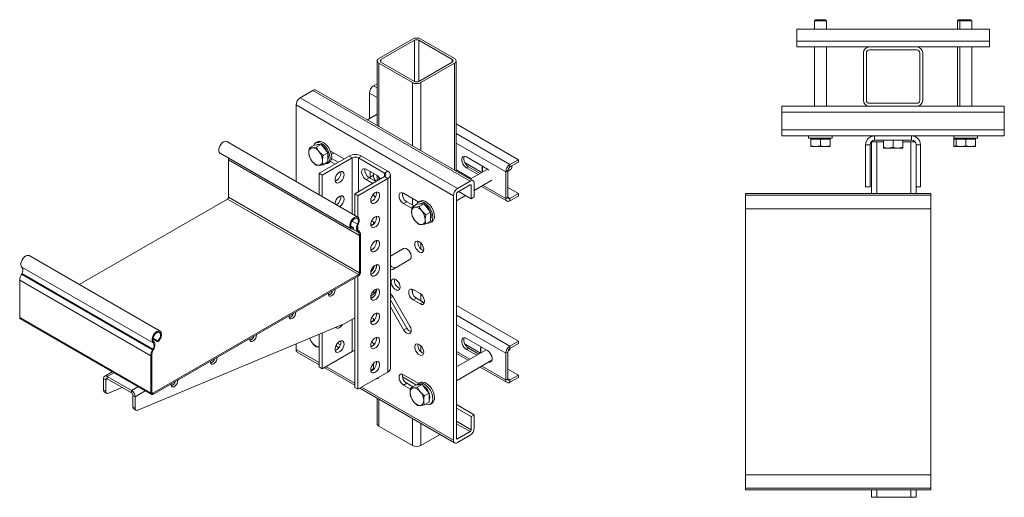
# Model space of a CAD drawing. Header units: millimetres. Extents: x 374 to 1065, y -498 to 257.
# Tile 1 of 2: x 401 to 1065, y -498 to -175. Entities that reach past the tile are written whole.
import ezdxf

# ---------------------------------------------------------------- set-up
doc = ezdxf.new("R2010")
doc.units = ezdxf.units.MM

msp = doc.modelspace()

# ---------------------------------------------------------------- linework, layer by layer
at = {"color": 7, "linetype": 'Continuous', "lineweight": 15}
for p, q in [((937.56, -175.41), (936.87, -176.1)), ((936.87, -176.1), (936.87, -181.81)), ((944.87, -176.1), (936.87, -176.1)), ((944.18, -175.41), (937.56, -175.41)), ((944.87, -176.1), (944.18, -175.41)), ((944.87, -181.81), (944.87, -176.1)), ((1034.06, -175.41), (1033.37, -176.1)), ((1033.37, -176.1), (1033.37, -181.81)), ((1034.87, -176.1), (1033.37, -176.1)), ((1035.56, -175.41), (1034.06, -175.41)), ((1035.56, -175.41), (1034.87, -176.1)), ((1034.87, -176.1), (1034.87, -181.81)), ((1042.87, -176.1), (1034.87, -176.1)), ((1042.18, -175.41), (1035.56, -175.41)), ((1042.87, -176.1), (1042.18, -175.41)), ((1042.87, -181.81), (1042.87, -176.1)), ((924.87, -181.81), (1054.87, -181.81)), ((924.87, -189.81), (924.87, -181.81)), ((1054.87, -189.81), (1054.87, -181.81)), ((665.8, -188.49), (643.17, -201.55)), ((667.21, -189.31), (644.59, -202.37)), ((692.67, -202.37), (670.04, -189.31)), ((694.08, -201.55), (671.46, -188.49)), ((924.87, -189.81), (1054.87, -189.81)), ((924.87, -193.81), (924.87, -189.81)), ((1054.87, -193.81), (1054.87, -189.81)), ((924.87, -193.81), (973.87, -193.81)), ((936.87, -193.81), (936.87, -233.81)), ((944.87, -233.81), (944.87, -193.81)), ((969.87, -197.81), (969.87, -229.81)), ((971.87, -197.81), (971.87, -229.81)), ((1005.87, -193.81), (973.87, -193.81)), ((1005.87, -195.81), (973.87, -195.81)), ((1005.87, -193.81), (1054.87, -193.81)), ((1007.87, -229.81), (1007.87, -197.81)), ((1009.87, -229.81), (1009.87, -197.81)), ((1033.37, -193.81), (1033.37, -233.81)), ((1034.87, -193.81), (1034.87, -233.81)), ((1042.87, -233.81), (1042.87, -193.81)), ((642, -203.18), (642, -246.88)), ((643.17, -204.82), (665.8, -217.88)), ((644.59, -204), (667.21, -217.06)), ((670.04, -217.06), (692.67, -204)), ((671.46, -217.88), (694.08, -204.82)), ((695.25, -277.62), (695.25, -203.18)), ((639.64, -220.13), (642, -218.77)), ((598.62, -223.19), (590.14, -228.09)), ((704.69, -284.42), (598.62, -223.19)), ((706.69, -284.23), (600.62, -223)), ((636.81, -242.25), (636.81, -225.03)), ((696.2, -289.32), (590.14, -228.09)), ((973.87, -231.81), (1005.87, -231.81)), ((693.38, -294.22), (587.31, -232.99)), ((587.31, -232.99), (587.31, -284.6)), ((973.87, -233.81), (914.87, -233.81)), ((914.87, -233.81), (914.87, -237.81)), ((1064.87, -237.81), (914.87, -237.81)), ((914.87, -237.81), (914.87, -249.81)), ((973.87, -233.81), (1005.87, -233.81)), ((1064.87, -233.81), (1005.87, -233.81)), ((1064.87, -233.81), (1064.87, -237.81)), ((1064.87, -237.81), (1064.87, -249.81)), ((642, -239.26), (635.4, -243.07)), ((695.25, -245.71), (737.22, -269.93)), ((1064.87, -249.81), (914.87, -249.81)), ((914.87, -249.81), (914.87, -253.81)), ((1064.87, -249.81), (1064.87, -253.81)), ((629.06, -308.71), (540.67, -257.68)), ((601.7, -257.91), (600.56, -258.56)), ((1064.87, -253.81), (914.87, -253.81)), ((932.87, -253.81), (932.87, -255.41)), ((948.87, -255.41), (932.87, -255.41)), ((934.37, -255.41), (934.37, -256.01)), ((934.37, -256.01), (934.37, -260.5)), ((934.37, -256.01), (937.62, -256.01)), ((937.62, -256.01), (940.87, -256.01)), ((940.87, -256.01), (940.87, -260.5)), ((940.87, -256.01), (944.12, -256.01)), ((944.12, -256.01), (947.37, -256.01)), ((947.37, -256.01), (947.37, -255.41)), ((947.37, -256.01), (947.37, -260.5)), ((948.87, -255.41), (948.87, -253.81)), ((975.37, -257.81), (975.37, -292.81)), ((978.87, -257.81), (975.37, -257.81)), ((977.37, -253.81), (977.37, -256.81)), ((1002.37, -256.81), (977.37, -256.81)), ((983.37, -257.81), (978.87, -257.81)), ((983.37, -256.81), (983.37, -261.53)), ((989.87, -256.81), (989.87, -261.53)), ((996.37, -256.81), (996.37, -261.53)), ((1001.87, -257.81), (996.37, -257.81)), ((1004.61, -257.81), (1001.87, -257.81)), ((1002.37, -256.81), (1002.37, -253.81)), ((1030.87, -253.81), (1030.87, -255.41)), ((1030.87, -255.41), (1030.87, -256.01)), ((1046.87, -255.41), (1030.87, -255.41)), ((1030.87, -256.01), (1030.87, -260.5)), ((1030.87, -256.01), (1032.37, -256.01)), ((1032.37, -255.41), (1032.37, -256.01)), ((1032.37, -256.01), (1032.37, -260.5)), ((1032.37, -256.01), (1035.62, -256.01)), ((1035.62, -256.01), (1038.87, -256.01)), ((1038.87, -256.01), (1038.87, -260.5)), ((1038.87, -256.01), (1042.12, -256.01)), ((1042.12, -256.01), (1045.37, -256.01)), ((1045.37, -256.01), (1045.37, -255.41)), ((1045.37, -256.01), (1045.37, -260.5)), ((1046.87, -255.41), (1046.87, -253.81)), ((599.54, -260.01), (596.37, -261.85)), ((600.96, -261.44), (598.25, -261.88)), ((599.54, -260.01), (601.84, -259.81)), ((604.14, -259.6), (600.96, -261.44)), ((601.84, -259.81), (604.14, -259.6)), ((605.56, -267.16), (602.85, -264.53)), ((604.14, -259.6), (606.44, -262.46)), ((608.74, -265.32), (605.56, -267.16)), ((606.44, -262.46), (608.74, -265.32)), ((608.74, -265.32), (608.74, -268.39)), ((619.66, -269.43), (610.49, -264.13)), ((611.16, -266.3), (612.7, -265.41)), ((934.37, -261.08), (937.62, -261.08)), ((940.87, -260.5), (937.62, -261.08)), ((937.62, -261.08), (944.12, -261.08)), ((947.37, -260.5), (944.12, -261.08)), ((947.37, -261.08), (944.12, -261.08)), ((974.37, -259.81), (971.37, -259.81)), ((971.37, -259.81), (971.37, -288.31)), ((974.37, -259.81), (974.37, -288.31)), ((983.37, -262.11), (986.62, -262.11)), ((989.87, -261.53), (986.62, -262.11)), ((986.62, -262.11), (993.12, -262.11)), ((996.37, -261.53), (993.12, -262.11)), ((996.37, -262.11), (993.12, -262.11)), ((1008.37, -259.81), (1005.37, -259.81)), ((1005.37, -288.31), (1005.37, -259.81)), ((1008.37, -288.31), (1008.37, -259.81)), ((1032.37, -260.79), (1030.87, -260.5)), ((1030.87, -261.08), (1032.37, -261.08)), ((1032.37, -261.08), (1035.62, -261.08)), ((1038.87, -260.5), (1035.62, -261.08)), ((1035.62, -261.08), (1042.12, -261.08)), ((1045.37, -260.5), (1042.12, -261.08)), ((1045.37, -261.08), (1042.12, -261.08)), ((536.12, -265.56), (624.51, -316.59)), ((541.77, -270.05), (630.16, -321.08)), ((541.77, -295.23), (541.77, -270.05)), ((596.37, -267.98), (598.25, -271.07)), ((623.02, -267.49), (602.87, -279.12)), ((625.14, -268.71), (604.99, -280.34)), ((608.74, -271.45), (605.56, -273.28)), ((608.56, -272.42), (609.69, -271.76)), ((608.74, -268.39), (608.74, -271.45)), ((610.49, -271.07), (613.65, -272.9)), ((611.28, -269.08), (615.77, -271.67)), ((625.14, -268.71), (623.02, -267.49)), ((631.5, -267.49), (629.38, -268.71)), ((647.06, -278.92), (629.38, -268.71)), ((649.18, -277.69), (631.5, -267.49)), ((701.26, -272.04), (712.53, -278.55)), ((716.36, -276.26), (702.22, -268.1)), ((731.56, -273.2), (737.22, -269.93)), ((731.56, -274.83), (737.22, -271.57)), ((737.22, -269.93), (737.22, -271.57)), ((600.96, -273.7), (602.85, -273.73)), ((641.93, -280.65), (634.51, -276.36)), ((637.34, -278), (637.34, -281.67)), ((647.06, -278.92), (649.18, -277.69)), ((703.63, -274.63), (702.22, -275.45)), ((702.22, -275.45), (710.06, -279.98)), ((703.63, -274.63), (711.47, -279.16)), ((716.42, -276.3), (704.69, -283.07)), ((730.15, -277.28), (728.73, -278.1)), ((728.73, -296.06), (728.73, -278.1)), ((730.15, -277.62), (731.94, -276.58)), ((730.15, -295.25), (730.15, -277.28)), ((731.56, -273.2), (731.56, -274.83)), ((732.77, -274.75), (732.73, -274.16)), ((732.77, -274.75), (732.77, -274.19)), ((604.99, -280.34), (602.87, -279.12)), ((602.87, -279.12), (602.87, -293.59)), ((604.99, -280.34), (604.99, -294.81)), ((626.91, -293), (647.06, -281.36)), ((629.03, -294.22), (649.18, -282.59)), ((636.63, -282.08), (634.51, -283.31)), ((634.51, -283.31), (639.1, -285.96)), ((641.23, -284.73), (636.63, -282.08)), ((639.46, -280.45), (637.34, -281.67)), ((637.34, -281.67), (637.42, -282.54)), ((639.46, -279.22), (639.46, -280.45)), ((642, -280.69), (642, -284.29)), ((643.35, -283.51), (643.35, -281.88)), ((649.18, -282.59), (647.06, -281.36)), ((649.18, -282.59), (649.18, -413.24)), ((650.94, -410.79), (650.94, -280.14)), ((704.69, -284.42), (696.2, -289.32)), ((707.52, -290.68), (719.42, -283.81)), ((704.69, -286.87), (696.2, -291.77)), ((705.4, -296.26), (696.91, -291.36)), ((705.4, -296.26), (705.4, -287.28)), ((707.52, -295.04), (707.52, -286.06)), ((712.29, -287.92), (729.56, -297.89)), ((730.15, -288.72), (737.22, -292.8)), ((974.37, -288.31), (971.37, -288.31)), ((1005.37, -288.31), (1005.37, -292.81)), ((1008.37, -288.31), (1005.37, -288.31)), ((441.06, -354.19), (541.07, -296.46)), ((541.07, -296.46), (629.45, -347.48)), ((541.77, -295.23), (630.16, -346.26)), ((626.91, -293), (626.91, -307.46)), ((629.03, -294.22), (626.91, -293)), ((629.03, -294.22), (629.03, -308.69)), ((639.24, -293.45), (640.83, -295.42)), ((670, -298.48), (659.79, -292.59)), ((661.91, -298.31), (659.79, -299.53)), ((661.91, -298.31), (666.86, -301.16)), ((670.99, -297.91), (669.86, -298.56)), ((693.38, -294.22), (693.38, -459.16)), ((695.5, -293), (695.5, -457.94)), ((695.5, -297.62), (701.62, -294.08)), ((707.52, -295.04), (705.4, -296.26)), ((728.73, -296.06), (730.15, -295.25)), ((737.22, -292.8), (731.56, -296.06)), ((737.22, -294.43), (731.56, -297.7)), ((731.56, -296.06), (731.56, -297.7)), ((737.22, -292.8), (737.22, -294.43)), ((890.37, -292.81), (890.37, -293.93)), ((890.37, -292.81), (1015.37, -292.81)), ((1015.37, -293.93), (890.37, -293.93)), ((890.37, -293.93), (890.37, -303.03)), ((1015.37, -292.81), (1015.37, -293.93)), ((1015.37, -293.93), (1015.37, -303.03)), ((659.79, -299.53), (665.51, -302.84)), ((668.84, -300.02), (665.66, -301.85)), ((670.26, -301.44), (667.55, -301.88)), ((668.84, -300.02), (671.14, -299.81)), ((673.44, -299.61), (670.26, -301.44)), ((671.14, -299.81), (673.44, -299.61)), ((674.85, -307.16), (672.15, -304.54)), ((673.44, -299.61), (675.73, -302.47)), ((678.03, -305.33), (674.85, -307.16)), ((675.73, -302.47), (678.03, -305.33)), ((678.03, -305.33), (678.03, -308.39)), ((890.37, -303.03), (1015.37, -303.03)), ((890.37, -482.58), (890.37, -303.03)), ((1015.37, -482.58), (1015.37, -303.03)), ((640.42, -312.44), (638.32, -311.23)), ((639.46, -311.88), (639.46, -313.11)), ((665.66, -307.98), (667.55, -311.08)), ((678.03, -311.45), (674.85, -313.29)), ((677.86, -312.42), (678.99, -311.77)), ((678.03, -308.39), (678.03, -311.45)), ((624.29, -314.86), (626.12, -315.91)), ((626.12, -315.91), (625.95, -316.72)), ((629.26, -313.59), (628.77, -313.4)), ((629.39, -317.85), (628.93, -318.62)), ((629.17, -318.78), (628.93, -318.62)), ((629.03, -314.09), (629.03, -317.52)), ((629.17, -318.78), (629.63, -318.01)), ((629.63, -318.01), (629.39, -317.85)), ((639.46, -313.11), (639.48, -313.54)), ((670.26, -313.7), (672.15, -313.73)), ((630.8, -320.71), (630.16, -321.08)), ((630.16, -346.26), (630.16, -321.08)), ((630.8, -345.89), (630.8, -320.71)), ((641.57, -325.09), (640.93, -324.72)), ((659.87, -329.89), (650.94, -335.05)), ((659.84, -329.91), (650.94, -335.05)), ((495.66, -385.71), (407.28, -334.69)), ((652.47, -343.98), (664.09, -337.27)), ((402.52, -342.43), (490.91, -393.46)), ((639, -344.28), (638.32, -343.89)), ((641.58, -341.69), (641.48, -340.84)), ((400.99, -351.32), (489.38, -402.35)), ((400.99, -351.32), (400.99, -376.51)), ((402.4, -346.84), (402.15, -347.28)), ((402.15, -347.28), (490.54, -398.3)), ((402.4, -346.84), (490.79, -397.86)), ((490.72, -427.57), (629.45, -347.48)), ((490.72, -428.31), (629.45, -348.22)), ((626.91, -349.69), (626.91, -423.64)), ((629.03, -348.46), (629.03, -424.87)), ((629.45, -348.22), (629.45, -347.48)), ((630.16, -346.26), (630.8, -345.89)), ((613.65, -357.81), (613.61, -357.36)), ((670.93, -360.26), (666.33, -357.61)), ((639.24, -358.78), (640.22, -359.99)), ((650.94, -363.16), (652.52, -362.25)), ((650.94, -364.44), (661.96, -383.53)), ((664.09, -382.31), (652.47, -362.17)), ((668.45, -363.32), (666.33, -364.55)), ((666.33, -364.55), (670.93, -367.2)), ((668.45, -363.32), (673.05, -365.98)), ((650.94, -369.34), (659.84, -384.76)), ((673.05, -365.98), (670.93, -367.2)), ((673.05, -365.98), (673.83, -366.31)), ((695.5, -368.33), (737.22, -392.42)), ((400.99, -376.51), (489.38, -427.53)), ((401.38, -377.38), (489.77, -428.4)), ((583.6, -376.17), (582.66, -376.56)), ((587.13, -373.12), (587.1, -372.67)), ((620.19, -380.57), (626.91, -376.69)), ((640.42, -377.76), (638.32, -376.55)), ((639.46, -377.21), (639.46, -378.43)), ((480.6, -438.99), (620.19, -380.57)), ((639.46, -378.43), (639.48, -378.87)), ((661.96, -383.53), (659.84, -384.76)), ((490.82, -390.8), (494.22, -392.76)), ((490.9, -390.32), (494.06, -392.15)), ((560.62, -388.43), (560.58, -387.98)), ((596.37, -390.46), (598.25, -393.55)), ((602.87, -387.82), (602.87, -409.77)), ((604.99, -386.93), (604.99, -410.99)), ((716.36, -398.74), (702.22, -390.58)), ((490.79, -397.86), (490.54, -398.3)), ((490.54, -398.3), (491, -398.54)), ((491.25, -398.1), (490.79, -397.86)), ((490.91, -393.46), (491.4, -392.7)), ((491.25, -398.1), (491, -398.54)), ((494.22, -392.76), (494.06, -392.15)), ((587.31, -394.33), (587.31, -397.93)), ((600.96, -396.18), (602.85, -396.21)), ((614.13, -395.66), (616.17, -396.83)), ((615.24, -393.85), (617.18, -394.97)), ((617.48, -392.49), (617.24, -392.35)), ((638.11, -396.11), (637.7, -395.18)), ((715.54, -398.27), (695.5, -409.84)), ((701.26, -394.52), (711.65, -400.52)), ((703.63, -397.11), (702.22, -397.93)), ((702.22, -397.93), (709.17, -401.95)), ((703.63, -397.11), (710.59, -401.13)), ((731.56, -395.68), (737.22, -392.42)), ((731.56, -397.31), (737.22, -394.05)), ((731.56, -395.68), (731.56, -397.31)), ((737.22, -392.42), (737.22, -394.05)), ((490.01, -401.98), (489.38, -402.35)), ((489.38, -402.35), (489.38, -427.53)), ((490.01, -401.98), (490.01, -427.16)), ((534.1, -403.73), (534.06, -403.28)), ((588.14, -399.76), (602.87, -408.27)), ((625.14, -399.36), (604.99, -410.99)), ((695.5, -400.71), (703.41, -405.28)), ((730.15, -399.76), (728.73, -400.58)), ((728.73, -418.54), (728.73, -400.58)), ((730.15, -417.73), (730.15, -399.76)), ((730.28, -399), (730.88, -398.65)), ((604.99, -410.99), (602.87, -409.77)), ((606.29, -410.24), (626.91, -422.14)), ((639.46, -407.52), (639.46, -411.09)), ((639.46, -411.09), (639.48, -411.53)), ((641.52, -406.36), (641.28, -406.23)), ((641.52, -406.37), (641.28, -406.23)), ((695.5, -419.08), (719.39, -405.29)), ((711.41, -409.9), (729.56, -420.38)), ((718.74, -405.66), (719.2, -405.71)), ((730.15, -411.2), (737.22, -415.28)), ((457.56, -417.65), (458.97, -418.47)), ((457.56, -425.38), (457.56, -417.65)), ((463.33, -413.14), (458.28, -416.05)), ((460.03, -416.22), (476.29, -425.61)), ((460.03, -416.22), (460.03, -417.86)), ((460.03, -417.86), (476.29, -427.25)), ((629.03, -424.87), (649.18, -413.24)), ((668.63, -422.02), (658.99, -416.45)), ((670, -420.97), (659.79, -415.07)), ((728.73, -418.54), (730.15, -417.73)), ((737.22, -415.28), (731.56, -418.54)), ((737.22, -416.91), (731.56, -420.18)), ((737.22, -415.28), (737.22, -416.91)), ((458.97, -426.19), (458.97, -418.47)), ((470.1, -423.67), (460.8, -427.56)), ((507.58, -419.04), (507.55, -418.59)), ((629.03, -424.87), (626.91, -423.64)), ((630.33, -424.12), (694.2, -460.99)), ((661.91, -420.79), (659.79, -422.01)), ((659.79, -422.01), (664.48, -424.72)), ((661.91, -420.79), (665.97, -423.13)), ((667.78, -422.09), (664.6, -423.93)), ((669.2, -423.52), (666.49, -423.96)), ((667.78, -422.09), (670.08, -421.89)), ((672.38, -421.68), (669.2, -423.52)), ((670.99, -420.39), (669.86, -421.04)), ((670.08, -421.89), (672.38, -421.68)), ((672.38, -421.68), (674.67, -424.54)), ((674.67, -424.54), (676.97, -427.4)), ((731.56, -418.54), (731.56, -420.18)), ((457.56, -425.38), (458.97, -426.19)), ((458.18, -426.75), (459.59, -427.57)), ((476.29, -425.61), (476.29, -427.25)), ((478.77, -429.9), (477.36, -429.08)), ((477.36, -429.08), (477.36, -436.81)), ((478.77, -429.9), (478.77, -437.62)), ((489.38, -427.53), (490.01, -427.16)), ((490.72, -427.57), (490.72, -428.31)), ((642, -430.86), (642, -448.15)), ((664.6, -430.05), (666.49, -433.15)), ((673.79, -429.23), (671.08, -426.61)), ((676.97, -427.4), (673.79, -429.23)), ((676.97, -427.4), (676.97, -430.46)), ((676.97, -430.46), (676.97, -433.53)), ((477.36, -436.81), (478.77, -437.62)), ((669.2, -435.77), (671.08, -435.8)), ((676.97, -433.53), (673.79, -435.36)), ((677.86, -434.9), (678.99, -434.25)), ((707.52, -442.02), (695.5, -435.08)), ((705.4, -443.24), (695.5, -437.53)), ((477.98, -438.18), (479.39, -439)), ((705.4, -443.24), (707.52, -442.02)), ((705.4, -452.22), (705.4, -443.24)), ((707.52, -451), (707.52, -442.02)), ((643.17, -449.78), (665.8, -462.84)), ((671.46, -462.84), (684.43, -455.35)), ((696.2, -458.35), (704.69, -453.45)), ((696.2, -460.8), (704.69, -455.9)), ((1015.37, -482.58), (890.37, -482.58)), ((890.37, -482.58), (890.37, -491.68)), ((1015.37, -482.58), (1015.37, -491.68)), ((890.37, -491.68), (1015.37, -491.68)), ((890.37, -491.68), (890.37, -492.81)), ((890.37, -492.81), (1015.37, -492.81)), ((975.37, -492.81), (975.37, -497.81)), ((975.37, -497.81), (978.87, -497.81)), ((978.87, -497.81), (1001.87, -497.81)), ((1001.87, -497.81), (1005.37, -497.81)), ((1005.37, -492.81), (1005.37, -497.81)), ((1015.37, -491.68), (1015.37, -492.81))]:
    msp.add_line(p, q, dxfattribs=at)
at = {"color": 8, "linetype": 'Continuous', "lineweight": 15}
for p, q in [((667.21, -189.31), (667.21, -217.06)), ((670.04, -189.31), (670.04, -217.06)), ((643.17, -204.82), (643.17, -247.56)), ((644.59, -202.37), (644.59, -204)), ((692.67, -202.37), (692.67, -204)), ((694.08, -204.82), (694.08, -276.95)), ((665.8, -217.88), (665.8, -260.62)), ((671.46, -217.88), (671.46, -263.89)), ((636.81, -225.03), (642, -228.03)), ((639.64, -220.13), (642, -221.5)), ((695.25, -252.24), (731.56, -273.2)), ((695.25, -258.77), (728.73, -278.1)), ((978.87, -257.81), (978.87, -292.81)), ((1001.87, -257.81), (1001.87, -292.81)), ((625.14, -268.71), (625.14, -306.44)), ((629.38, -268.71), (629.38, -291.57)), ((695.25, -276.74), (705.46, -282.63)), ((643.17, -281.67), (643.17, -283.61)), ((647.06, -278.92), (647.06, -281.36)), ((705.4, -287.28), (704.69, -286.87)), ((713.46, -287.25), (728.73, -296.06)), ((665.8, -296.06), (665.8, -300.55)), ((730.15, -295.25), (731.56, -296.06)), ((625.14, -311.3), (628.77, -313.4)), ((625.69, -316.77), (629.17, -318.78)), ((625.71, -316.77), (628.93, -318.62)), ((639.46, -313.11), (637.71, -314.12)), ((671.46, -326.09), (671.46, -330.13)), ((665.8, -357.36), (665.8, -359.96)), ((671.46, -360.62), (671.46, -365.06)), ((625.14, -377.71), (625.14, -399.36)), ((695.5, -374.86), (731.56, -395.68)), ((639.46, -378.43), (637.71, -379.44)), ((695.5, -381.39), (728.73, -400.58)), ((602.87, -406.91), (587.31, -397.93)), ((671.46, -395.49), (671.46, -399.54)), ((695.5, -399.36), (704.58, -404.6)), ((626.91, -420.79), (607.46, -409.56)), ((639.46, -411.09), (637.71, -412.1)), ((712.58, -409.22), (728.73, -418.54)), ((460.03, -417.86), (458.97, -418.47)), ((464.35, -413.73), (460.03, -416.22)), ((730.15, -417.73), (731.56, -418.54)), ((480.62, -423.12), (476.29, -425.61)), ((693.38, -459.16), (631.5, -423.44)), ((485.57, -425.98), (478.77, -429.9)), ((490.01, -427.16), (490.72, -427.57)), ((643.17, -431.53), (643.17, -449.78)), ((665.8, -444.6), (665.8, -462.84)), ((671.46, -447.86), (671.46, -462.84)), ((705.4, -452.22), (695.5, -446.51)), ((704.69, -453.45), (695.5, -448.14)), ((696.2, -458.35), (695.5, -457.94)), ((978.87, -492.81), (978.87, -497.81)), ((1001.87, -492.81), (1001.87, -497.81))]:
    msp.add_line(p, q, dxfattribs=at)
at = {"color": 7, "linetype": 'Continuous', "lineweight": 15, "flags": 128}
for points in [[(540.67, -257.68), (540.07, -257.48), (539.23, -257.55), (538.32, -257.95), (537.42, -258.64), (536.6, -259.58), (535.92, -260.68), (535.44, -261.86), (535.2, -263.02), (535.22, -264.07), (535.5, -264.91), (536.01, -265.49), (536.12, -265.56)], [(610.22, -268.75), (610.09, -267.27), (609.7, -265.71), (609.07, -264.13), (608.23, -262.62), (607.21, -261.25), (606.08, -260.07), (604.87, -259.14), (603.65, -258.51), (602.47, -258.21), (601.39, -258.25), (600.46, -258.62), (599.72, -259.32), (599.25, -260.19)], [(611.35, -268.1), (611.22, -266.62), (610.83, -265.06), (610.2, -263.48), (609.36, -261.97), (608.34, -260.59), (607.21, -259.41), (606, -258.49), (604.78, -257.86), (603.6, -257.56), (602.52, -257.59), (601.7, -257.91)], [(606.5, -272.74), (607.21, -272.79), (608.23, -272.58), (609.07, -272.04), (609.7, -271.19), (610.09, -270.08), (610.22, -268.75)], [(702.22, -268.1), (701.32, -267.73), (700.49, -267.69), (699.81, -267.98), (699.32, -268.58), (699.07, -269.43), (699.07, -270.48), (699.32, -271.63), (699.81, -272.79), (700.49, -273.87), (701.32, -274.78), (702.22, -275.45)], [(700.79, -267.67), (700.73, -267.76), (700.48, -268.62), (700.48, -269.66), (700.73, -270.81), (701.22, -271.98), (701.91, -273.06), (702.73, -273.97), (703.63, -274.63)], [(619.66, -280.04), (619.53, -279.09), (619.14, -278.39), (618.53, -277.98), (617.75, -277.91), (616.88, -278.18), (615.99, -278.78), (615.15, -279.64), (614.45, -280.69), (613.95, -281.83), (613.68, -282.97), (613.68, -284.01), (613.95, -284.84), (614.45, -285.41), (615.15, -285.65), (615.99, -285.54), (616.88, -285.1), (617.75, -284.37), (618.53, -283.41), (619.14, -282.3), (619.53, -281.14), (619.66, -280.04)], [(634.51, -276.36), (633.58, -276), (632.74, -276.01), (632.08, -276.39), (631.65, -277.11), (631.5, -278.1), (631.65, -279.26), (632.08, -280.47), (632.74, -281.62), (633.58, -282.6), (634.51, -283.31)], [(717.4, -277.07), (717.25, -276.93), (716.36, -276.26)], [(637.69, -297.39), (637.83, -296.29), (638.21, -295.13), (638.82, -294.02), (639.6, -293.06), (640.47, -292.32), (641.37, -291.88), (642.2, -291.78), (642.9, -292.02), (643.4, -292.58), (643.67, -293.42), (643.67, -294.45), (643.4, -295.6), (642.9, -296.74), (642.2, -297.79), (641.37, -298.65), (640.47, -299.24), (639.6, -299.52), (638.82, -299.45), (638.21, -299.04), (637.83, -298.33), (637.69, -297.39)], [(619.66, -296.37), (619.53, -295.42), (619.14, -294.72), (618.53, -294.31), (617.75, -294.24), (616.88, -294.51), (615.99, -295.11), (615.15, -295.97), (614.45, -297.02), (613.95, -298.16), (613.68, -299.3), (613.65, -299.81)], [(659.79, -292.59), (658.86, -292.23), (658.02, -292.23), (657.36, -292.62), (656.93, -293.34), (656.78, -294.33), (656.93, -295.48), (657.36, -296.7), (658.02, -297.85), (658.86, -298.83), (659.79, -299.53)], [(679.52, -308.76), (679.38, -307.28), (678.99, -305.71), (678.36, -304.14), (677.52, -302.63), (676.51, -301.25), (675.37, -300.07), (674.17, -299.15), (672.94, -298.52), (671.77, -298.21), (670.69, -298.25), (669.75, -298.63), (669.01, -299.33), (668.54, -300.19)], [(680.65, -308.1), (680.52, -306.62), (680.13, -305.06), (679.49, -303.48), (678.65, -301.97), (677.64, -300.6), (676.5, -299.42), (675.3, -298.49), (674.08, -297.86), (672.9, -297.56), (671.82, -297.6), (670.99, -297.91)], [(629.26, -313.59), (629.74, -312.41), (629.98, -311.25), (629.96, -310.21), (629.68, -309.36), (629.17, -308.78), (628.46, -308.51), (627.62, -308.58), (626.71, -308.97), (625.81, -309.67), (624.98, -310.61), (624.31, -311.71), (623.83, -312.89), (623.59, -314.05), (623.61, -315.09), (623.89, -315.94), (624.4, -316.52), (625.11, -316.79), (625.95, -316.72)], [(628.77, -313.4), (629.19, -312.34), (629.36, -311.31), (629.27, -310.41), (628.92, -309.74), (628.36, -309.38), (627.63, -309.34), (626.82, -309.65), (626, -310.26), (625.26, -311.11), (624.68, -312.13), (624.32, -313.19), (624.2, -314.21), (624.36, -315.06), (624.76, -315.66), (625.36, -315.95), (626.12, -315.91)], [(637.69, -313.72), (637.83, -312.62), (638.21, -311.46), (638.82, -310.35), (639.6, -309.39), (640.47, -308.65), (641.37, -308.21), (642.2, -308.11), (642.9, -308.35), (643.4, -308.91), (643.67, -309.75), (643.67, -310.79), (643.4, -311.93), (642.9, -313.07), (642.2, -314.12), (641.37, -314.98), (640.47, -315.57), (639.6, -315.85), (638.82, -315.78), (638.21, -315.37), (637.83, -314.66), (637.69, -313.72)], [(675.79, -312.75), (676.51, -312.79), (677.52, -312.58), (678.36, -312.04), (678.99, -311.2), (679.38, -310.08), (679.52, -308.76)], [(628.93, -318.62), (628.54, -318.28), (628.24, -317.81), (628.05, -317.23), (627.97, -316.55), (628.01, -315.81), (628.16, -315.02), (628.42, -314.21), (628.77, -313.4)], [(629.39, -317.85), (629.07, -317.57), (628.83, -317.19), (628.67, -316.71), (628.61, -316.16), (628.64, -315.55), (628.76, -314.91), (628.97, -314.25), (629.26, -313.59)], [(637.69, -330.05), (637.83, -328.95), (638.21, -327.79), (638.82, -326.68), (639.6, -325.72), (640.47, -324.98), (641.37, -324.55), (642.2, -324.44), (642.9, -324.68), (643.4, -325.25), (643.67, -326.08), (643.67, -327.12), (643.4, -328.26), (642.9, -329.4), (642.2, -330.45), (641.37, -331.31), (640.47, -331.9), (639.6, -332.18), (638.82, -332.11), (638.21, -331.7), (637.83, -331), (637.69, -330.05)], [(673.4, -330.46), (673.27, -329.36), (672.88, -328.2), (672.27, -327.09), (671.49, -326.13), (670.62, -325.39), (669.73, -324.95), (668.89, -324.85), (668.19, -325.09), (667.69, -325.65), (667.42, -326.49), (667.42, -327.52), (667.69, -328.66), (668.19, -329.81), (668.89, -330.86), (669.73, -331.72), (670.62, -332.31), (671.49, -332.59), (672.27, -332.52), (672.88, -332.11), (673.27, -331.4), (673.4, -330.46)], [(664.09, -337.27), (664.65, -336.71), (664.94, -335.85), (664.94, -334.76), (664.65, -333.56), (664.09, -332.36), (663.33, -331.28), (662.44, -330.43), (661.5, -329.89), (660.6, -329.71), (659.84, -329.91)], [(407.28, -334.69), (406.8, -334.51), (405.98, -334.53), (405.07, -334.87), (404.16, -335.52), (403.32, -336.43), (402.62, -337.51), (402.1, -338.68), (401.83, -339.85), (401.81, -340.92), (402.05, -341.8), (402.52, -342.43)], [(637.69, -346.38), (637.83, -345.28), (638.21, -344.12), (638.82, -343.01), (639.6, -342.05), (640.47, -341.31), (641.37, -340.88), (642.2, -340.77), (642.9, -341.01), (643.4, -341.58), (643.67, -342.41), (643.67, -343.45), (643.4, -344.59), (642.9, -345.73), (642.2, -346.78), (641.37, -347.64), (640.47, -348.24), (639.6, -348.51), (638.82, -348.44), (638.21, -348.03), (637.83, -347.33), (637.69, -346.38)], [(650.94, -341.19), (651.1, -341.38), (651.99, -342.23), (652.93, -342.78), (653.83, -342.96), (654.59, -342.76)], [(650.94, -344.05), (651.71, -344.18), (652.47, -343.98)], [(657.49, -355.98), (657.36, -354.88), (656.97, -353.72), (656.36, -352.61), (655.58, -351.64), (654.71, -350.91), (653.82, -350.47), (652.98, -350.37), (652.28, -350.61), (651.78, -351.17), (651.51, -352.01), (651.51, -353.04), (651.78, -354.18), (652.28, -355.33), (652.98, -356.38), (653.82, -357.24), (654.71, -357.83), (655.58, -358.1), (656.36, -358.04), (656.97, -357.63), (657.36, -356.92), (657.49, -355.98)], [(609.09, -359.97), (609.09, -360.01), (609.09, -360.88), (609.33, -361.57), (609.8, -361.99), (610.43, -362.1), (611.16, -361.89), (611.92, -361.38), (612.61, -360.63), (613.17, -359.72), (613.53, -358.74), (613.65, -357.81), (613.65, -357.81)], [(637.69, -362.71), (637.83, -361.61), (638.21, -360.45), (638.82, -359.34), (639.6, -358.38), (640.47, -357.65), (641.37, -357.21), (642.2, -357.1), (642.9, -357.34), (643.4, -357.91), (643.67, -358.74), (643.67, -359.78), (643.4, -360.92), (642.9, -362.06), (642.2, -363.11), (641.37, -363.97), (640.47, -364.57), (639.6, -364.84), (638.82, -364.77), (638.21, -364.36), (637.83, -363.66), (637.69, -362.71)], [(666.33, -357.61), (665.4, -357.24), (664.56, -357.25), (663.9, -357.63), (663.47, -358.36), (663.32, -359.34), (663.47, -360.5), (663.9, -361.71), (664.56, -362.87), (665.4, -363.84), (666.33, -364.55)], [(652.47, -362.17), (651.71, -361.09), (650.94, -360.34)], [(670.93, -367.2), (671.85, -367.57), (672.69, -367.56), (673.36, -367.17), (673.78, -366.45), (673.93, -365.47), (673.78, -364.31), (673.36, -363.1), (672.69, -361.94), (671.85, -360.97), (670.93, -360.26)], [(582.57, -375.28), (582.57, -375.32), (582.57, -376.19), (582.81, -376.87), (583.28, -377.3), (583.91, -377.41), (584.65, -377.2), (585.4, -376.69), (586.09, -375.94), (586.65, -375.03), (587.01, -374.05), (587.13, -373.12), (587.13, -373.12)], [(637.69, -379.04), (637.83, -377.94), (638.21, -376.79), (638.82, -375.68), (639.6, -374.71), (640.47, -373.98), (641.37, -373.54), (642.2, -373.43), (642.9, -373.67), (643.4, -374.24), (643.67, -375.07), (643.67, -376.11), (643.4, -377.25), (642.9, -378.4), (642.2, -379.44), (641.37, -380.3), (640.47, -380.9), (639.6, -381.17), (638.82, -381.1), (638.21, -380.7), (637.83, -379.99), (637.69, -379.04)], [(614.14, -383.11), (614.45, -383.39), (615.15, -383.63), (615.99, -383.53), (616.88, -383.09), (617.75, -382.36), (618.53, -381.39), (618.64, -381.22)], [(659.84, -384.76), (660.6, -385.84), (661.5, -386.69), (662.44, -387.23), (663.33, -387.41), (664.09, -387.21), (664.65, -386.65), (664.94, -385.79), (664.94, -384.7), (664.65, -383.5), (664.09, -382.31)], [(494.22, -392.76), (495.06, -391.86), (495.77, -390.78), (496.28, -389.61), (496.56, -388.44), (496.58, -387.37), (496.35, -386.48), (495.87, -385.85), (495.19, -385.54), (494.36, -385.55), (493.46, -385.9), (492.55, -386.55), (491.71, -387.45), (491, -388.54), (490.49, -389.71), (490.21, -390.88), (490.19, -391.95), (490.43, -392.83), (490.91, -393.46)], [(494.06, -392.15), (494.81, -391.32), (495.42, -390.32), (495.82, -389.26), (495.97, -388.23), (495.86, -387.35), (495.49, -386.71), (494.91, -386.37), (494.17, -386.36), (493.35, -386.69), (492.54, -387.33), (491.81, -388.2), (491.25, -389.22), (490.9, -390.29), (490.81, -391.29), (490.98, -392.12), (491.4, -392.7)], [(556.06, -390.59), (556.05, -390.62), (556.05, -391.5), (556.3, -392.18), (556.76, -392.6), (557.4, -392.71), (558.13, -392.51), (558.88, -392), (559.58, -391.25), (560.13, -390.33), (560.49, -389.36), (560.62, -388.43), (560.62, -388.43)], [(637.69, -395.37), (637.83, -394.27), (638.21, -393.12), (638.82, -392.01), (639.6, -391.04), (640.47, -390.31), (641.37, -389.87), (642.2, -389.76), (642.9, -390.01), (643.4, -390.57), (643.67, -391.4), (643.67, -392.44), (643.4, -393.58), (642.9, -394.73), (642.2, -395.78), (641.37, -396.63), (640.47, -397.23), (639.6, -397.5), (638.82, -397.43), (638.21, -397.03), (637.83, -396.32), (637.69, -395.37)], [(702.22, -390.58), (701.32, -390.21), (700.49, -390.17), (699.81, -390.46), (699.32, -391.06), (699.07, -391.91), (699.07, -392.96), (699.32, -394.11), (699.81, -395.27), (700.49, -396.35), (701.32, -397.26), (702.22, -397.93)], [(700.79, -390.15), (700.73, -390.24), (700.48, -391.1), (700.48, -392.14), (700.73, -393.29), (701.22, -394.46), (701.91, -395.54), (702.73, -396.45), (703.63, -397.11)], [(491.4, -392.7), (491.76, -393.1), (492.01, -393.61), (492.16, -394.23), (492.2, -394.93), (492.12, -395.7), (491.93, -396.5), (491.64, -397.31), (491.25, -398.1)], [(619.66, -394.35), (619.53, -393.41), (619.14, -392.7), (618.53, -392.29), (617.75, -392.23), (616.88, -392.5), (615.99, -393.09), (615.15, -393.95), (614.45, -395), (613.95, -396.15), (613.68, -397.29), (613.68, -398.32), (613.95, -399.16), (614.45, -399.72), (615.15, -399.96), (615.99, -399.86), (616.88, -399.42), (617.75, -398.69), (618.53, -397.72), (619.14, -396.61), (619.53, -395.45), (619.66, -394.35)], [(673.4, -399.86), (673.27, -398.76), (672.88, -397.61), (672.27, -396.5), (671.49, -395.53), (670.62, -394.8), (669.73, -394.36), (668.89, -394.26), (668.19, -394.5), (667.69, -395.06), (667.42, -395.9), (667.42, -396.93), (667.69, -398.07), (668.19, -399.22), (668.89, -400.27), (669.73, -401.13), (670.62, -401.72), (671.49, -401.99), (672.27, -401.92), (672.88, -401.52), (673.27, -400.81), (673.4, -399.86)], [(529.54, -405.9), (529.54, -405.93), (529.54, -406.8), (529.78, -407.49), (530.25, -407.91), (530.88, -408.02), (531.61, -407.81), (532.37, -407.31), (533.06, -406.56), (533.62, -405.64), (533.98, -404.67), (534.1, -403.73), (534.1, -403.73)], [(717.33, -406.48), (718.08, -406.5), (718.76, -406.21), (719.25, -405.62), (719.51, -404.76), (719.51, -403.71), (719.25, -402.56), (718.76, -401.4), (718.08, -400.32), (717.25, -399.41), (716.36, -398.74)], [(637.69, -411.7), (637.83, -410.6), (638.21, -409.45), (638.82, -408.34), (639.6, -407.37), (640.47, -406.64), (641.37, -406.2), (642.2, -406.1), (642.9, -406.34), (643.4, -406.9), (643.67, -407.74), (643.67, -408.77), (643.4, -409.91), (642.9, -411.06), (642.2, -412.11), (641.37, -412.97), (640.47, -413.56), (639.6, -413.83), (638.82, -413.76), (638.21, -413.36), (637.83, -412.65), (637.69, -411.7)], [(659.79, -415.07), (658.86, -414.71), (658.02, -414.72), (657.36, -415.1), (656.93, -415.82), (656.78, -416.81), (656.93, -417.97), (657.36, -419.18), (658.02, -420.33), (658.86, -421.31), (659.79, -422.01)], [(503.02, -421.2), (503.02, -421.24), (503.02, -422.11), (503.26, -422.8), (503.73, -423.22), (504.36, -423.33), (505.1, -423.12), (505.85, -422.61), (506.54, -421.86), (507.1, -420.95), (507.46, -419.97), (507.58, -419.04), (507.58, -419.04)], [(679.52, -431.24), (679.38, -429.76), (678.99, -428.19), (678.36, -426.62), (677.52, -425.11), (676.51, -423.73), (675.37, -422.55), (674.17, -421.63), (672.94, -421), (671.77, -420.7), (670.69, -420.73), (669.75, -421.11), (669.01, -421.81), (668.88, -421.99)], [(680.65, -430.58), (680.52, -429.1), (680.13, -427.54), (679.49, -425.97), (678.65, -424.45), (677.64, -423.08), (676.5, -421.9), (675.3, -420.97), (674.08, -420.34), (672.9, -420.04), (671.82, -420.08), (670.99, -420.39)], [(458.97, -426.19), (459, -426.61), (459.11, -426.97), (459.27, -427.27), (459.49, -427.5), (459.77, -427.65), (460.08, -427.7), (460.43, -427.68), (460.8, -427.56)], [(674.62, -434.88), (675.37, -435.14), (676.51, -435.27), (677.52, -435.07), (678.36, -434.53), (678.99, -433.68), (679.38, -432.57), (679.52, -431.24)], [(478.77, -437.62), (478.8, -438.04), (478.9, -438.4), (479.07, -438.7), (479.29, -438.93), (479.57, -439.07), (479.88, -439.13), (480.23, -439.11), (480.6, -438.99)]]:
    msp.add_lwpolyline(points, dxfattribs=at)
at = {"color": 7, "linetype": 'Continuous', "lineweight": 15}
for centre, radius, start, end in [((668.63, -193.95), 6.15, 62.60966, 117.39034), ((668.63, -192.04), 3.07, 62.6096, 117.3904), ((973.87, -197.81), 4, 90, 180), ((973.87, -197.81), 2, 90, 180), ((1005.87, -197.81), 4, 0, 90), ((1005.87, -197.81), 2, 0, 90), ((643.79, -203.18), 1.75, 110.78339, 249.21661), ((644.9, -203.18), 0.873, 110.78329, 249.21671), ((692.36, -203.18), 0.873, 290.78329, 69.21671), ((693.46, -203.18), 1.75, 290.78339, 69.21661), ((668.63, -212.42), 6.15, 242.60966, 297.39034), ((668.63, -214.33), 3.07, 242.6096, 297.3904), ((599.8, -224.83), 2.01, 65.69241, 125.61771), ((642.95, -225.31), 6.15, 122.60559, 177.39447), ((593.45, -233.27), 6.15, 122.60539, 177.39455), ((973.87, -229.81), 4, 180, 270), ((973.87, -229.81), 2, 180, 270), ((1005.87, -229.81), 2, 270, 0), ((1005.87, -229.81), 4, 270, 0), ((977.37, -259.81), 6, 90, 180), ((977.37, -259.81), 3, 90, 180), ((1002.37, -259.81), 6, 0, 90), ((1002.37, -259.81), 3, 0, 90), ((598.78, -264.69), 2.86, 100.54693, 189.25177), ((605.92, -264.69), 9.98, 182.63934, 219.77201), ((597.9, -267.8), 5.93, 33.43501, 86.57037), ((602.56, -262.23), 2.68, 72.50556, 117.80795), ((595.18, -270.92), 9.98, 2.63934, 39.77201), ((599.28, -268.49), 9.86, 20.53839, 57.05069), ((538.22, -269.98), 3.55, 358.87797, 21.44665), ((603.2, -267.8), 5.93, 213.43501, 266.57037), ((602.33, -270.92), 2.86, 280.54693, 9.25177), ((603.25, -267.9), 5.92, 338.49059, 22.15605), ((607.42, -268.53), 3.96, 305.12722, 6.18504), ((627.26, -275.67), 9.22, 62.60969, 117.39032), ((627.26, -272.8), 4.61, 62.60964, 117.39035), ((611.6, -278.85), 5.91, 291.42449, 8.58088), ((639.7, -276.89), 6.03, 171.82923, 239.43936), ((648.25, -280.14), 2.62, 290.78343, 69.21655), ((734.87, -278.38), 6.15, 122.60559, 177.39447), ((733.22, -277.42), 3.07, 122.60552, 177.39454), ((730.82, -274.97), 1.96, 304.82249, 6.48977), ((646.1, -280.11), 6.65, 182.92365, 223.6505), ((638.57, -285.97), 6.3, 27.68795, 57.70288), ((646.6, -280.14), 1.31, 290.78339, 69.21664), ((705.79, -285.78), 1.75, 350.78609, 129.20335), ((635.64, -292.73), 5.91, 291.42449, 8.58088), ((699.52, -294.5), 6.15, 122.60539, 177.39455), ((697.03, -293.07), 1.54, 122.605, 177.3945), ((704.97, -287.21), 0.437, 350.78608, 129.20447), ((540.24, -295.16), 1.54, 302.60619, 357.39381), ((611.39, -295.12), 6.1, 301.31308, 7.70464), ((613.28, -296.16), 6.39, 302.19898, 358.08389), ((664.97, -293.12), 6.03, 171.82936, 239.43913), ((730.46, -296.34), 1.75, 170.78609, 309.20335), ((731.01, -295.39), 0.873, 170.78577, 309.20404), ((668.07, -304.69), 2.86, 100.54693, 189.25177), ((675.22, -304.69), 9.98, 182.63934, 219.77201), ((667.19, -307.81), 5.93, 33.43501, 86.57037), ((671.86, -302.23), 2.68, 72.50547, 117.80804), ((664.48, -310.92), 9.98, 2.63934, 39.77201), ((668.57, -308.5), 9.86, 20.53839, 57.05071), ((635.63, -309.06), 5.92, 291.46878, 8.21496), ((672.5, -307.81), 5.93, 213.43501, 266.57037), ((671.62, -310.92), 2.86, 280.54693, 9.25177), ((672.59, -307.9), 5.88, 337.75199, 22.24801), ((676.71, -308.53), 3.96, 305.12705, 6.18513), ((627.74, -320.43), 3.07, 354.74374, 51.99006), ((627.56, -320.84), 2.61, 354.74387, 51.99018), ((635.64, -325.39), 5.91, 291.42429, 8.58108), ((675.44, -325.81), 5.9, 171.34541, 248.64922), ((399.47, -344.55), 3.72, 321.95464, 34.76327), ((633.42, -340.45), 6.78, 309.64802, 350.35738), ((635.63, -341.72), 5.92, 291.46878, 8.21496), ((635.51, -341.6), 6.07, 292.10885, 359.16499), ((409.57, -351.6), 8.59, 149.71677, 178.1226), ((627.88, -345.76), 2.92, 302.60542, 357.39471), ((628.63, -346.19), 1.54, 302.60619, 357.39381), ((659.53, -351.33), 5.9, 171.34539, 248.64923), ((607.76, -357.09), 4.41, 288.80747, 344.15726), ((635.47, -356.19), 6.11, 292.21326, 350.36454), ((635.63, -358.05), 5.92, 291.48494, 8.08072), ((671.52, -358.13), 6.03, 171.82918, 239.43941), ((638.71, -360.94), 1.79, 235.32386, 293.51326), ((401.85, -376.64), 0.872, 171.14183, 237.54729), ((581.27, -372.41), 4.38, 288.06458, 344.25079), ((635.63, -374.38), 5.92, 291.46879, 8.21496), ((666.57, -381.26), 5.14, 206.25988, 250.6513), ((554.73, -387.7), 4.41, 288.80747, 344.15726), ((606.87, -386.64), 11.05, 200.35785, 218.75575), ((635.64, -390.72), 5.91, 291.42429, 8.58108), ((497.96, -402.63), 8.59, 149.71677, 178.1226), ((487.86, -395.57), 3.72, 321.95464, 34.76327), ((589.21, -398.17), 1.92, 172.74515, 235.94259), ((603.2, -390.29), 5.93, 213.43508, 266.57029), ((611.6, -393.17), 5.91, 291.42429, 8.58108), ((635.25, -397.72), 5.73, 33.07618, 57.52977), ((675.44, -395.21), 5.9, 171.34541, 248.64922), ((734.87, -400.86), 6.15, 122.60538, 177.39455), ((733.22, -399.9), 3.07, 122.60546, 177.39448), ((729.86, -397.14), 1.82, 303.89757, 356.77073), ((497.31, -402.22), 7.3, 149.71762, 178.12196), ((528.21, -403.01), 4.41, 288.80747, 344.15726), ((627.14, -403.08), 4.22, 93.08689, 118.21007), ((635.63, -407.04), 5.92, 291.46878, 8.21496), ((647.94, -410.49), 3.02, 294.37463, 354.30523), ((459.06, -417.41), 1.53, 50.79663, 189.21412), ((459.62, -418.36), 0.655, 50.79604, 189.2144), ((641.61, -416.25), 1.67, 254.35937, 346.94411), ((664.97, -415.6), 6.03, 171.82918, 239.43936), ((731.01, -417.87), 0.873, 170.786, 309.20325), ((501.69, -418.32), 4.41, 288.80711, 344.15762), ((667.01, -426.77), 2.86, 100.54674, 189.25186), ((666.13, -429.88), 5.93, 33.4348, 86.57058), ((670.8, -424.3), 2.68, 72.50487, 117.80898), ((667.51, -430.57), 9.86, 20.53846, 57.05072), ((730.46, -418.82), 1.75, 170.78602, 309.20323), ((459.05, -425.53), 1.5, 174.19708, 234.49186), ((473.4, -430.14), 5.38, 2.60544, 57.39456), ((475.05, -429.19), 2.31, 2.60524, 57.39486), ((490.19, -427.66), 0.83, 170.78664, 309.20339), ((490.44, -427.23), 0.437, 170.78921, 309.20152), ((674.16, -426.77), 9.98, 182.63925, 219.77209), ((663.42, -432.99), 9.98, 2.63932, 39.7721), ((671.53, -429.97), 5.88, 337.75217, 22.24783), ((676.71, -431.01), 3.96, 305.12682, 6.18535), ((478.85, -436.96), 1.5, 174.19708, 234.49186), ((671.44, -429.88), 5.93, 213.43479, 266.57059), ((670.56, -432.99), 2.86, 280.54669, 9.25192), ((644, -447.95), 2.01, 185.69479, 245.62538), ((701.38, -450.72), 6.15, 302.60551, 357.39449), ((695.93, -458.01), 0.437, 170.78615, 309.20346), ((703.86, -452.15), 1.54, 302.60539, 357.39455), ((668.63, -457.38), 6.15, 242.60966, 297.39034), ((695.1, -459.44), 1.75, 170.7859, 309.20335)]:
    msp.add_arc(centre, radius, start, end, dxfattribs=at)
at = {"color": 8, "linetype": 'Continuous', "lineweight": 15}
for centre, radius, start, end in [((720.96, -276.26), 8.01, 166.70888, 193.83691), ((719.33, -398.35), 7.46, 164.21568, 194.7731)]:
    msp.add_arc(centre, radius, start, end, dxfattribs=at)
at = {"color": 7, "linetype": 'Continuous', "lineweight": 15}
for points, knots in [([(596.37, -261.85), (596.2, -262.71), (595.98, -263.85), (595.96, -264.9), (595.95, -265.15)], [0, 0, 0, 0, 0.758148, 1, 1, 1, 1]), ([(595.95, -265.15), (596, -265.93), (596.07, -266.93), (596.31, -267.79), (596.37, -267.98)], [0, 0, 0, 0, 0.776283, 1, 1, 1, 1]), ([(598.25, -261.88), (598.2, -261.89), (597.43, -261.95), (596.88, -261.9), (596.37, -261.85)], [0, 0, 0, 0, 0.0702144, 1, 1, 1, 1]), ([(602.85, -264.53), (602.79, -264.47), (602.02, -263.5), (601.47, -262.43), (600.96, -261.44)], [0, 0, 0, 0, 0.070215, 1, 1, 1, 1]), ([(937.62, -261.08), (937.54, -261.08), (936.45, -261.08), (935.37, -260.78), (934.37, -260.5)], [0, 0, 0, 0, 0.0702144, 1, 1, 1, 1]), ([(934.37, -260.5), (934.37, -260.74), (934.37, -261.05), (934.37, -261.08), (934.37, -261.08)], [0, 0, 0, 0, 0.758148, 1, 1, 1, 1]), ([(944.12, -261.08), (944.04, -261.08), (942.95, -261.08), (941.87, -260.78), (940.87, -260.5)], [0, 0, 0, 0, 0.070215, 1, 1, 1, 1]), ([(947.37, -261.08), (947.37, -261.08), (947.37, -261.05), (947.37, -260.74), (947.37, -260.5)], [0, 0, 0, 0, 0.241852, 1, 1, 1, 1]), ([(986.62, -262.11), (986.54, -262.11), (985.45, -262.1), (984.37, -261.8), (983.37, -261.53)], [0, 0, 0, 0, 0.070215, 1, 1, 1, 1]), ([(983.37, -261.53), (983.37, -261.76), (983.37, -262.07), (983.37, -262.1), (983.37, -262.11)], [0, 0, 0, 0, 0.758148, 1, 1, 1, 1]), ([(993.12, -262.11), (993.04, -262.11), (991.95, -262.1), (990.87, -261.8), (989.87, -261.53)], [0, 0, 0, 0, 0.070215, 1, 1, 1, 1]), ([(996.37, -262.11), (996.37, -262.1), (996.37, -262.07), (996.37, -261.76), (996.37, -261.53)], [0, 0, 0, 0, 0.241852, 1, 1, 1, 1]), ([(1030.87, -260.5), (1030.87, -260.74), (1030.87, -261.05), (1030.87, -261.08), (1030.87, -261.08)], [0, 0, 0, 0, 0.75815, 1, 1, 1, 1]), ([(1035.62, -261.08), (1035.54, -261.08), (1034.45, -261.08), (1033.37, -260.78), (1032.37, -260.5)], [0, 0, 0, 0, 0.070215, 1, 1, 1, 1]), ([(1032.37, -260.5), (1032.37, -260.74), (1032.37, -261.05), (1032.37, -261.08), (1032.37, -261.08)], [0, 0, 0, 0, 0.758148, 1, 1, 1, 1]), ([(1042.12, -261.08), (1042.04, -261.08), (1040.95, -261.08), (1039.87, -260.78), (1038.87, -260.5)], [0, 0, 0, 0, 0.070215, 1, 1, 1, 1]), ([(1045.37, -261.08), (1045.37, -261.08), (1045.37, -261.05), (1045.37, -260.74), (1045.37, -260.5)], [0, 0, 0, 0, 0.241852, 1, 1, 1, 1]), ([(598.25, -271.07), (598.31, -271.14), (599.09, -272.1), (600.06, -272.93), (600.96, -273.7)], [0, 0, 0, 0, 0.070215, 1, 1, 1, 1]), ([(605.15, -270.46), (605.15, -270.2), (605.17, -269.15), (605.39, -268.02), (605.56, -267.16)], [0, 0, 0, 0, 0.241852, 1, 1, 1, 1]), ([(605.56, -273.28), (605.5, -273.09), (605.26, -272.23), (605.2, -271.23), (605.15, -270.46)], [0, 0, 0, 0, 0.223717, 1, 1, 1, 1]), ([(602.85, -273.73), (602.9, -273.72), (603.69, -273.65), (604.66, -273.46), (605.56, -273.28)], [0, 0, 0, 0, 0.070215, 1, 1, 1, 1]), ([(712.95, -274.3), (712.92, -274.38), (712.77, -274.86), (712.74, -275.89), (712.8, -277.13), (713, -277.94), (713.08, -278.23)], [0, 0, 0, 0, 0.078637, 0.43366, 0.792832, 1, 1, 1, 1]), ([(665.66, -301.85), (665.5, -302.72), (665.28, -303.85), (665.26, -304.9), (665.25, -305.15)], [0, 0, 0, 0, 0.758148, 1, 1, 1, 1]), ([(665.25, -305.15), (665.3, -305.93), (665.37, -306.93), (665.61, -307.79), (665.66, -307.98)], [0, 0, 0, 0, 0.776283, 1, 1, 1, 1]), ([(667.55, -301.88), (667.5, -301.89), (666.72, -301.96), (666.17, -301.9), (665.66, -301.85)], [0, 0, 0, 0, 0.070215, 1, 1, 1, 1]), ([(672.15, -304.54), (672.09, -304.47), (671.32, -303.5), (670.77, -302.43), (670.26, -301.44)], [0, 0, 0, 0, 0.070215, 1, 1, 1, 1]), ([(667.55, -311.08), (667.6, -311.15), (668.39, -312.11), (669.36, -312.93), (670.26, -313.7)], [0, 0, 0, 0, 0.070215, 1, 1, 1, 1]), ([(674.44, -310.46), (674.45, -310.21), (674.47, -309.16), (674.69, -308.02), (674.85, -307.16)], [0, 0, 0, 0, 0.241852, 1, 1, 1, 1]), ([(674.85, -313.29), (674.8, -313.1), (674.56, -312.24), (674.49, -311.24), (674.44, -310.46)], [0, 0, 0, 0, 0.223717, 1, 1, 1, 1]), ([(672.15, -313.73), (672.2, -313.73), (672.98, -313.65), (673.95, -313.46), (674.85, -313.29)], [0, 0, 0, 0, 0.0702144, 1, 1, 1, 1]), ([(598.25, -393.55), (598.31, -393.62), (599.09, -394.58), (600.06, -395.41), (600.96, -396.18)], [0, 0, 0, 0, 0.070215, 1, 1, 1, 1]), ([(711.94, -396.19), (711.87, -396.44), (711.7, -397.09), (711.68, -398.32), (711.78, -399.46), (711.97, -400.14), (712.01, -400.31)], [0, 0, 0, 0, 0.208653, 0.547259, 0.888774, 1, 1, 1, 1]), ([(664.6, -423.93), (664.43, -424.79), (664.22, -425.92), (664.2, -426.97), (664.19, -427.23)], [0, 0, 0, 0, 0.75815, 1, 1, 1, 1]), ([(666.49, -423.96), (666.43, -423.96), (665.66, -424.03), (665.11, -423.98), (664.6, -423.93)], [0, 0, 0, 0, 0.070215, 1, 1, 1, 1]), ([(671.08, -426.61), (671.03, -426.54), (670.26, -425.57), (669.71, -424.51), (669.2, -423.52)], [0, 0, 0, 0, 0.070214, 1, 1, 1, 1]), ([(664.19, -427.23), (664.24, -428), (664.31, -429), (664.55, -429.86), (664.6, -430.05)], [0, 0, 0, 0, 0.776287, 1, 1, 1, 1]), ([(673.38, -432.53), (673.39, -432.28), (673.41, -431.23), (673.63, -430.09), (673.79, -429.23)], [0, 0, 0, 0, 0.24185, 1, 1, 1, 1]), ([(666.49, -433.15), (666.54, -433.22), (667.33, -434.18), (668.3, -435.01), (669.2, -435.77)], [0, 0, 0, 0, 0.070215, 1, 1, 1, 1]), ([(671.08, -435.8), (671.14, -435.8), (671.92, -435.73), (672.89, -435.54), (673.79, -435.36)], [0, 0, 0, 0, 0.070215, 1, 1, 1, 1]), ([(673.79, -435.36), (673.74, -435.17), (673.5, -434.31), (673.43, -433.31), (673.38, -432.53)], [0, 0, 0, 0, 0.223713, 1, 1, 1, 1])]:
    msp.add_open_spline(points, degree=3, knots=knots, dxfattribs=at)

doc.saveas('drawing.dxf')
